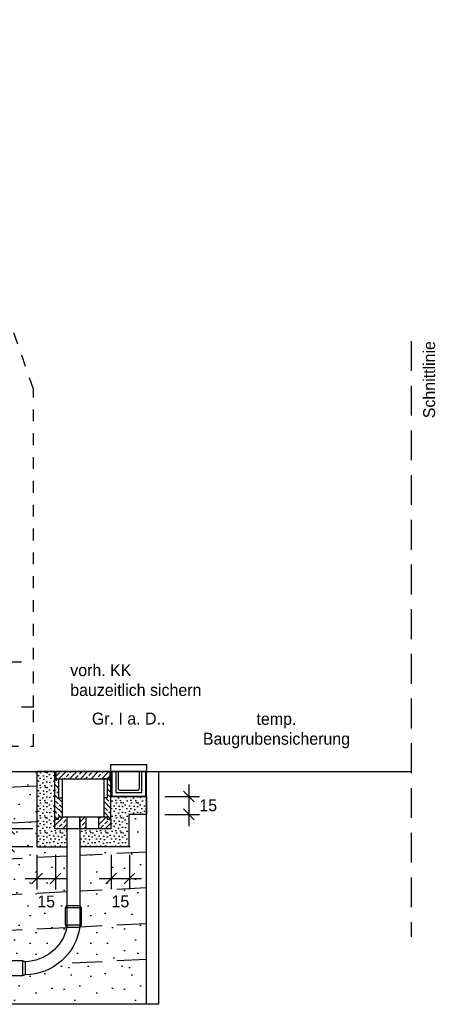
# Model space of a CAD drawing. Header units: metres. Extents: x -8 to 484, y -254 to 116.
# Tile 98 of 172: x 152.52 to 156, y 80.47 to 88.74. Entities that reach past the tile are written whole.
import ezdxf

# ---------------------------------------------------------------- set-up
doc = ezdxf.new("R2010")
doc.units = ezdxf.units.M
doc.linetypes.add('STRICHLINIE', pattern=[0.75, 0.5, -0.25])
for name, color, linetype in [('GTU_A_Begrenzung QP', 7, 'Continuous'), ('GTU_A_Lichtraumprofil', 252, 'Continuous'), ('GTU_B', 253, 'Continuous'), ('GTU_P', 1, 'Continuous'), ('GTU_P_Baugrube', 11, 'Continuous'), ('GTU_P_Baugrube_Beschriftung', 11, 'Continuous'), ('GTU_P_Bemaßung', 1, 'Continuous'), ('GTU_P_Beschriftung', 1, 'Continuous')]:
    doc.layers.add(name, color=color, linetype=linetype)
doc.styles.add('PROVI', font='PROVI.SHX')
doc.dimstyles.new('1zu50 (cm)', dxfattribs={"dimscale": 0.5, "dimtxt": 0.2, "dimasz": 0.18, "dimexe": 0.18, "dimexo": 0.02, "dimgap": 0.09, "dimtad": 0, "dimtih": 1, "dimtoh": 1, "dimdec": 0, "dimlfac": 100, "dimzin": 4, "dimdsep": 46, "dimtxsty": 'PROVI', "dimblk1": 'OBLIQUE', "dimblk2": 'OBLIQUE', "dimsah": 1, "dimcen": 0.3, "dimdle": 0.2, "dimclrd": 256, "dimclre": 256, "dimclrt": 256, "dimadec": 0, "dimazin": 0, "dimtfac": 1, "dimtdec": 4, "dimtofl": 0, "dimtmove": 2, "dimatfit": 3, "dimldrblk": 'NONE', "dimfxl": 0.4, "dimfxlon": 1, "dimtfill": 1, "dimtfillclr": 256, "dimtolj": 1, "dimtzin": 0, "dimlwd": -1, "dimlwe": -1, "dimarcsym": 0})
pattern_1 = [(180, (11.5084, 1.90418), (-2e-17, -0.127), [0, -0.127]), (180, (11.46776, 1.90164), (-2e-17, -0.127), [0, -0.127]), (180, (11.49062, 1.8737), (-2e-17, -0.127), [0, -0.127]), (180, (11.46268, 1.85338), (-2e-17, -0.127), [0, -0.127]), (180, (11.4957, 1.84576), (-2e-17, -0.127), [0, -0.127]), (180, (11.48554, 1.81528), (-2e-17, -0.127), [0, -0.127]), (180, (11.50332, 1.79242), (-2e-17, -0.127), [0, -0.127]), (180, (11.46268, 1.79496), (-2e-17, -0.127), [0, -0.127]), (180, (11.4322, 1.78988), (-2e-17, -0.127), [0, -0.127]), (180, (11.41696, 1.82036), (-2e-17, -0.127), [0, -0.127]), (180, (11.39156, 1.8229), (-2e-17, -0.127), [0, -0.127]), (180, (11.39156, 1.86862), (-2e-17, -0.127), [0, -0.127]), (180, (11.41442, 1.88386), (-2e-17, -0.127), [0, -0.127]), (180, (11.44998, 1.87624), (-2e-17, -0.127), [0, -0.127]), (180, (11.42712, 1.85338), (-2e-17, -0.127), [0, -0.127]), (180, (11.44998, 1.83052), (-2e-17, -0.127), [0, -0.127]), (180, (11.39664, 1.90164), (-2e-17, -0.127), [0, -0.127])]
pattern_2 = [(45, (-40.98976, 10.93253), (-0.04490128, 0.04490128), []), (45, (-40.94486, 10.93253), (-0.04490128, 0.04490128), [0.03175, -0.015875])]

# ---------------------------------------------------------------- blocks, each defined once
blk = doc.blocks.new('Lira_250m GC mit_Ola')
at = {"layer": 'GTU_A_Lichtraumprofil', "linetype": 'ByBlock', "lineweight": -3, "ltscale": 5}
blk.add_line((-1.1245, 4.2809), (-1.3245, 4.2809), dxfattribs=at)
at = {"layer": 'GTU_A_Lichtraumprofil', "linetype": 'STRICHLINIE', "ltscale": 0.2}
for points in [[(2.26, 4.9), (2.26, 5.85), (1.86, 6.15), (0.75, 6.15), (-0.36, 6.15), (-0.76, 5.85), (-0.76, 4.9)], [(2.22, 4.9), (2.22, 5.35), (1.82, 5.65), (0.75, 5.65), (-0.32, 5.65), (-0.72, 5.35), (-0.72, 4.9)], [(0.75, 0.055), (1.3875, 0.055), (1.3875, -0.038), (1.4625, -0.038), (1.4625, 0), (1.6125, 0), (1.6125, 0.055), (2.025, 0.055), (3.25, 0.055), (3.25, 0.38), (3.25, 3.05), (2.61, 4.9), (-1.11, 4.9), (-1.75, 3.05), (-1.75, 0.38), (-1.75, 0.055), (-0.525, 0.055), (-0.1125, 0.055), (-0.1125, 0), (0.0375, 0), (0.0375, -0.038), (0.1125, -0.038), (0.1125, 0.055), (0.75, 0.055)], [(-1.75, 0.38), (-1.45, 0.38), (-1.45, 3.9172)], [(3.25, 0.38), (2.95, 0.38), (2.95, 3.9172)], [(-0.525, 0.055), (-0.85, 0.38), (-0.95, 0.38), (-0.95, 0.76), (-1.75, 0.76)], [(2.025, 0.055), (2.35, 0.38), (2.45, 0.38), (2.45, 0.76), (3.25, 0.76)]]:
    blk.add_lwpolyline(points, dxfattribs=at)
at = {"layer": 'GTU_A_Lichtraumprofil', "insert": (-1.0154, 4.2809), "char_height": 0.09, "width": 1.375291, "attachment_point": 4, "style": 'PROVI', "bg_fill": 3, "box_fill_scale": 1, "bg_fill_color": 256, "bg_fill_true_color": 13158600, "bg_fill_transparency": 0}
blk.add_mtext('Lichtraumprofil GC mit OLA v {\\L<} 200km/h\\Pnach Ril 800.0130', dxfattribs=at)
at = {"layer": 'GTU_A_Lichtraumprofil', "insert": (-0.66, 4.2462), "char_height": 0.07, "width": 0.018265, "attachment_point": 4, "style": 'PROVI'}
blk.add_mtext('e', dxfattribs=at)
blk = doc.blocks.new('GTU_Kls Typ 2')
h = blk.add_hatch()
h.set_pattern_fill('ANSI33', color=256, scale=0.01, angle=156.54218)
h.set_pattern_definition([(135, (-40.98976, 10.93253), (-0.04490128, -0.04490128), []), (135, (-40.98976, 10.977434), (-0.04490128, -0.04490128), [0.03175, -0.015875])])
h.paths.add_polyline_path([(0.175, -0.22), (0.205, -0.22), (0.205, -0.06), (0.2275, -0.06), (0.2275, 0), (0.235, 0), (0.235, -0.4), (0.205, -0.4), (0.205, -0.38), (0.175, -0.38)])
h.paths.add_polyline_path([(-0.235, 0), (-0.2275, 0), (-0.2275, -0.06), (-0.205, -0.06), (-0.205, -0.22), (-0.175, -0.22), (-0.175, -0.38), (-0.205, -0.38), (-0.205, -0.4), (-0.235, -0.4)])
h = blk.add_hatch()
h.set_pattern_fill('ANSI33', color=256, scale=0.01, angle=66.54218)
h.set_pattern_definition(pattern_2)
h.paths.add_polyline_path([(0.235, -0.48), (0.235, -0.4), (0.205, -0.4), (0.205, -0.38), (0.135, -0.38), (0.135, -0.472, 0.414214), (0.143, -0.48)])
h.paths.add_polyline_path([(-0.205, -0.38), (-0.205, -0.4), (-0.235, -0.4), (-0.235, -0.48), (-0.143, -0.48, 0.414214), (-0.135, -0.472), (-0.135, -0.38)])
h.paths.add_polyline_path([(0.22, -0.06), (0.2275, 0), (-0.2275, 0), (-0.22, -0.06)])
h = blk.add_hatch()
h.set_pattern_fill('ANSI33', color=256, scale=0.01, angle=66.54218)
h.set_pattern_definition(pattern_2)
h.paths.add_polyline_path([(0.025, -0.472, -0.414214), (0.017, -0.48), (0, -0.48), (-0.017, -0.48, -0.414214), (-0.025, -0.472), (-0.025, -0.38), (0, -0.38), (0.025, -0.38)])
at = {"flags": 128}
for points in [[(-0.235, -0.4), (-0.235, 0), (-0.2275, 0), (-0.2275, -0.06), (-0.175, -0.06), (-0.175, -0.38)], [(0.2275, 0), (-0.2275, 0), (-0.2275, -0.06), (0.2275, -0.06), (0.2275, 0)], [(0.235, -0.4), (0.235, 0), (0.2275, 0), (0.2275, -0.06), (0.175, -0.06), (0.175, -0.38)], [(-0.205, -0.06), (-0.205, -0.22), (-0.175, -0.22)], [(0.205, -0.06), (0.205, -0.22), (0.175, -0.22)]]:
    blk.add_lwpolyline(points, dxfattribs=at)
blk.add_lwpolyline([(-0.235, -0.48), (-0.235, -0.4), (-0.205, -0.4), (-0.205, -0.38), (0, -0.38), (0.205, -0.38), (0.205, -0.4), (0.235, -0.4), (0.235, -0.48), (0.113, -0.48), (0.017, -0.48), (0, -0.48), (-0.017, -0.48), (-0.113, -0.48)], close=True, dxfattribs=at)
for points in [[(-0.135, -0.38), (-0.135, -0.472, -0.414214), (-0.143, -0.48)], [(-0.017, -0.48, -0.414214), (-0.025, -0.472), (-0.025, -0.38)], [(0.025, -0.38), (0.025, -0.472, -0.414214), (0.017, -0.48)], [(0.143, -0.48, -0.414214), (0.135, -0.472), (0.135, -0.38)]]:
    blk.add_lwpolyline(points, format="xyb", dxfattribs=at)
blk = doc.blocks.new('_OBLIQUE')
at = {"color": 0, "linetype": 'ByBlock'}
blk.add_line((-0.5, -0.5), (0.5, 0.5), dxfattribs=at)
blk = doc.blocks.new('*D424')
at = {"layer": 'Defpoints', "color": 0, "linetype": 'Continuous'}
for p in [(152.8109, 81.9465), (152.4271, 81.7965), (152.6609, 81.7965)]:
    blk.add_point(p, dxfattribs=at)
at = {"layer": 'GTU_P_Bemaßung', "linetype": 'Continuous'}
for p, q in [((152.4271, 82.0465), (152.4271, 81.6965)), ((152.6271, 81.9465), (152.3371, 81.9465)), ((152.6271, 81.7965), (152.3371, 81.7965))]:
    blk.add_line(p, q, dxfattribs=at)
at = {"layer": 'GTU_P_Bemaßung', "linetype": 'Continuous', "xscale": 0.09, "yscale": 0.09, "zscale": 0.09}
for p, rotation in [((152.4271, 81.9465), 90), ((152.4271, 81.7965), 270)]:
    blk.add_blockref('_OBLIQUE', p, dxfattribs=dict(at, rotation=rotation))
at = {"layer": 'GTU_P_Bemaßung', "linetype": 'Continuous', "insert": (152.2956, 81.8715), "char_height": 0.1, "attachment_point": 5, "style": 'PROVI', "bg_fill": 3, "box_fill_scale": 1.1, "bg_fill_color": 256, "bg_fill_true_color": 13158600, "bg_fill_transparency": 0}
blk.add_mtext('\\A1;15', dxfattribs=at)
blk = doc.blocks.new('_None')
blk = doc.blocks.new('*D425')
at = {"layer": 'Defpoints', "color": 0, "linetype": 'Continuous'}
for p in [(152.6609, 81.9465), (152.8155, 81.9465), (152.8155, 81.5285)]:
    blk.add_point(p, dxfattribs=at)
at = {"layer": 'GTU_P_Bemaßung', "linetype": 'Continuous'}
for p, q in [((152.6609, 81.7285), (152.6609, 81.4385)), ((152.8155, 81.7285), (152.8155, 81.4385)), ((152.5609, 81.5285), (152.9155, 81.5285))]:
    blk.add_line(p, q, dxfattribs=at)
at = {"layer": 'GTU_P_Bemaßung', "linetype": 'Continuous', "xscale": 0.09, "yscale": 0.09, "zscale": 0.09, "rotation": 180}
blk.add_blockref('_OBLIQUE', (152.6609, 81.5285), dxfattribs=at)
at = {"layer": 'GTU_P_Bemaßung', "linetype": 'Continuous', "xscale": 0.09, "yscale": 0.09, "zscale": 0.09}
blk.add_blockref('_OBLIQUE', (152.8155, 81.5285), dxfattribs=at)
at = {"layer": 'GTU_P_Bemaßung', "linetype": 'Continuous', "insert": (152.7382, 81.336), "char_height": 0.1, "attachment_point": 5, "style": 'PROVI', "bg_fill": 3, "box_fill_scale": 1.1, "bg_fill_color": 256, "bg_fill_true_color": 13158600, "bg_fill_transparency": 0}
blk.add_mtext('\\A1;15', dxfattribs=at)
blk = doc.blocks.new('*D426')
at = {"layer": 'Defpoints', "color": 0, "linetype": 'Continuous'}
for p in [(153.2834, 81.947), (153.438, 81.947), (153.438, 81.529)]:
    blk.add_point(p, dxfattribs=at)
at = {"layer": 'GTU_P_Bemaßung', "linetype": 'Continuous'}
for p, q in [((153.2834, 81.729), (153.2834, 81.439)), ((153.438, 81.729), (153.438, 81.439)), ((153.1834, 81.529), (153.538, 81.529))]:
    blk.add_line(p, q, dxfattribs=at)
at = {"layer": 'GTU_P_Bemaßung', "linetype": 'Continuous', "xscale": 0.09, "yscale": 0.09, "zscale": 0.09, "rotation": 180}
blk.add_blockref('_OBLIQUE', (153.2834, 81.529), dxfattribs=at)
at = {"layer": 'GTU_P_Bemaßung', "linetype": 'Continuous', "xscale": 0.09, "yscale": 0.09, "zscale": 0.09}
blk.add_blockref('_OBLIQUE', (153.438, 81.529), dxfattribs=at)
at = {"layer": 'GTU_P_Bemaßung', "linetype": 'Continuous', "insert": (153.3607, 81.3366), "char_height": 0.1, "attachment_point": 5, "style": 'PROVI', "bg_fill": 3, "box_fill_scale": 1.1, "bg_fill_color": 256, "bg_fill_true_color": 13158600, "bg_fill_transparency": 0}
blk.add_mtext('\\A1;15', dxfattribs=at)
blk = doc.blocks.new('*D427')
at = {"layer": 'Defpoints', "color": 0, "linetype": 'Continuous'}
for p in [(153.5803, 82.2181), (153.4303, 82.0681), (153.9335, 82.0681)]:
    blk.add_point(p, dxfattribs=at)
at = {"layer": 'GTU_P_Bemaßung', "linetype": 'Continuous'}
for p, q in [((153.9335, 82.3181), (153.9335, 81.9681)), ((153.7335, 82.2181), (154.0235, 82.2181)), ((153.7335, 82.0681), (154.0235, 82.0681))]:
    blk.add_line(p, q, dxfattribs=at)
at = {"layer": 'GTU_P_Bemaßung', "linetype": 'Continuous', "xscale": 0.09, "yscale": 0.09, "zscale": 0.09}
for p, rotation in [((153.9335, 82.2181), 90), ((153.9335, 82.0681), 270)]:
    blk.add_blockref('_OBLIQUE', p, dxfattribs=dict(at, rotation=rotation))
at = {"layer": 'GTU_P_Bemaßung', "linetype": 'Continuous', "insert": (154.0969, 82.1431), "char_height": 0.1, "attachment_point": 5, "style": 'PROVI', "bg_fill": 3, "box_fill_scale": 1.1, "bg_fill_color": 256, "bg_fill_true_color": 13158600, "bg_fill_transparency": 0}
blk.add_mtext('\\A1;15', dxfattribs=at)

msp = doc.modelspace()

# ---------------------------------------------------------------- hatches: boundary and pattern name
at = {"layer": 'GTU_P', "linetype": 'Continuous'}
h = msp.add_hatch(dxfattribs=at)
h.set_pattern_fill('DOTS2', color=256, scale=0.005, angle=180, style=0)
h.set_pattern_definition(pattern_1)
h.paths.add_polyline_path([(152.8109, 82.0265), (152.8109, 82.4265), (152.6609, 82.4265), (152.6609, 81.7965), (152.9109, 81.7965), (152.9109, 81.9465), (152.8109, 81.9465)])
h = msp.add_hatch(dxfattribs=at)
h.set_pattern_fill('DOTS2', color=256, scale=0.005, angle=180, style=0)
h.set_pattern_definition(pattern_1)
h.paths.add_polyline_path([(153.2809, 82.2175), (153.2809, 82.0265), (153.2809, 81.9465), (153.1589, 81.9465), (153.0629, 81.9465), (153.0459, 81.9465), (153.0289, 81.9465), (153.0209, 81.9465), (153.0209, 81.7965), (153.4309, 81.7965), (153.4309, 81.9465), (153.4309, 82.2175), (153.2919, 82.2175)])
h = msp.add_hatch(dxfattribs=at)
h.set_pattern_fill('DOTS2', color=256, scale=0.005, angle=180, style=0)
h.set_pattern_definition(pattern_1)
h.paths.add_polyline_path([(153.5699, 82.2175), (153.4309, 82.2175), (153.4309, 82.0675), (153.5809, 82.0675), (153.5809, 82.2175)])
at = {"layer": 'GTU_P_Baugrube', "linetype": 'Continuous', "transparency": 33554687}
h = msp.add_hatch(dxfattribs=at)
h.set_pattern_fill('DOTS2', color=256, scale=0.02, style=0)
h.paths.add_polyline_path([(148.1809, 80.7215, -0.371558), (147.7209, 81.1254), (147.7103, 81.1456), (147.7103, 81.2909), (147.7209, 81.311), (147.7209, 81.7965), (147.3109, 81.7965), (147.3109, 80.4739), (148.3665, 80.4739), (148.3665, 80.7215), (148.3463, 80.7115), (148.2011, 80.7115)])
h.paths.add_polyline_path([(147.8402, 81.0834, 0.273837), (148.1189, 80.8378), (148.6012, 81.8024), (148.557, 81.8002)])
h.paths.add_polyline_path([(147.9299, 81.2587), (148.0865, 81.2587), (148.0865, 81.4133), (147.9299, 81.4133)], flags=9)
h.paths.add_polyline_path([(148.5056, 81.7942), (148.6622, 81.7942), (148.6622, 81.9487), (148.5056, 81.9487)], flags=9)
h.paths.add_polyline_path([(148.3665, 80.8315), (148.3665, 80.9265), (152.1232, 80.9265), (151.6432, 81.8865), (152.4122, 81.1175), (152.4618, 80.8421), (152.5404, 80.8421), (152.5605, 80.8315, 0.346562), (152.9109, 81.1174), (152.9009, 81.1376), (152.9009, 81.2829), (152.9109, 81.303), (152.9109, 81.7965), (152.6609, 81.7965), (152.6609, 82.4265), (152.6609, 82.4265), (151.8019, 82.4265), (152.4493, 81.9948), (148.6012, 81.8024), (148.1189, 80.8378, 0.042825), (148.1809, 80.8315), (148.2011, 80.8421), (148.3463, 80.8421)])
h.paths.add_polyline_path([(152.2173, 81.7942), (152.3739, 81.7942), (152.3739, 81.9487), (152.2173, 81.9487)], flags=24)
h.paths.add_polyline_path([(148.7063, 81.5992), (148.9686, 81.5992), (148.9686, 81.7537), (148.7063, 81.7537)], flags=24)
h.paths.add_polyline_path([(148.5126, 81.0546), (149.3111, 81.0546), (149.3111, 81.2112), (148.5126, 81.2112)], flags=24)
h.paths.add_polyline_path([(152.6599, 81.2587), (152.8165, 81.2587), (152.8165, 81.4133), (152.6599, 81.4133)], flags=24)
h.paths.add_polyline_path([(151.448, 81.0546), (152.2466, 81.0546), (152.2466, 81.2112), (151.448, 81.2112)], flags=9)
h.paths.add_polyline_path([(152.1232, 80.9265), (152.375, 80.9265), (152.375, 80.8315), (152.3951, 80.8421), (152.4618, 80.8421), (152.4122, 81.1175), (151.6432, 81.8865)])
h.paths.add_polyline_path([(152.375, 80.6265), (152.375, 80.4739), (153.5809, 80.4739), (153.5809, 82.0675), (153.4309, 82.0675), (153.4309, 81.9465), (153.4309, 81.7965), (153.0209, 81.7965), (153.0209, 81.303), (153.0315, 81.2829), (153.0315, 81.1376), (153.0209, 81.1174), (153.0197, 81.1174, -0.366093), (152.5605, 80.7215), (152.5404, 80.7115), (152.3951, 80.7115), (152.375, 80.7215)])
h.paths.add_polyline_path([(153.2824, 81.2593), (153.439, 81.2593), (153.439, 81.4139), (153.2824, 81.4139)], flags=24)
h.paths.add_polyline_path([(148.0809, 82.4265), (148.0809, 82.1738), (148.4599, 82.4265), (148.0809, 82.4265)])

# ---------------------------------------------------------------- linework, layer by layer
at = {"layer": 'GTU_A_Begrenzung QP', "linetype": 'STRICHLINIE', "ltscale": 0.5}
msp.add_line((155.8, 86.039, 23875.401), (155.8, 81.039, 23875.401), dxfattribs=at)
at = {"layer": 'GTU_B', "linetype": 'Continuous'}
msp.add_line((151.8019, 82.4265, 23875.401), (155.8, 82.4264, 23875.401), dxfattribs=at)
at = {"layer": 'GTU_B', "elevation": 23875.401, "flags": 128}
for points in [[(153.2809, 82.4865), (153.5809, 82.4865), (153.5809, 82.4265), (153.2809, 82.4265), (153.2809, 82.4865)], [(153.3219, 82.4265), (153.3219, 82.2525), (153.5399, 82.2525), (153.5399, 82.4265)]]:
    msp.add_lwpolyline(points, dxfattribs=at)
msp.add_lwpolyline([(153.2809, 82.4265), (153.3219, 82.4265), (153.3219, 82.4265), (153.3409, 82.4265), (153.3409, 82.2865, 0.414214), (153.3559, 82.2715), (153.5079, 82.2715, 0.289369), (153.5209, 82.2865), (153.5209, 82.4265), (153.4599, 82.4265), (153.5399, 82.4265), (153.5699, 82.4265), (153.5699, 82.2175), (153.2919, 82.2175), (153.2919, 82.4265)], format="xyb", dxfattribs=at)
at = {"layer": 'GTU_P'}
for p, q in [((153.0315, 81.1376, 23875.401), (152.9009, 81.1376, 23875.401)), ((152.5404, 80.8421, 23875.401), (152.5404, 80.7115, 23875.401))]:
    msp.add_line(p, q, dxfattribs=at)
at = {"layer": 'GTU_P', "linetype": 'Continuous', "elevation": 23875.401}
for points in [[(152.8109, 82.4265), (152.6609, 82.4265), (152.6609, 81.7965), (152.9109, 81.7965)], [(153.2809, 82.2175), (153.4309, 82.2175)], [(153.5809, 82.2175), (153.5809, 82.0675), (153.4309, 82.0675)], [(153.4309, 82.2175), (153.5809, 82.2175)], [(153.4309, 82.0675), (153.4309, 81.9465), (153.4309, 81.7965), (153.0209, 81.7965)]]:
    msp.add_lwpolyline(points, dxfattribs=at)
for points in [[(152.9109, 82.0465), (152.9109, 81.1174, -0.346562), (152.5605, 80.8315)], [(153.0209, 82.0465), (153.0209, 81.1254, -0.370985), (152.5605, 80.7215)]]:
    msp.add_lwpolyline(points, format="xyb", dxfattribs=at)
at = {"layer": 'GTU_P', "elevation": 23875.401}
msp.add_lwpolyline([(152.5404, 80.7115), (152.3951, 80.7115), (152.375, 80.7215), (152.375, 80.8315), (152.3951, 80.8421), (152.5404, 80.8421), (152.5605, 80.8315), (152.5605, 80.7215)], close=True, dxfattribs=at)
at = {"layer": 'GTU_P_Baugrube', "linetype": 'STRICHLINIE', "ltscale": 0.5, "elevation": 23875.401, "flags": 128}
for points in [[(152.6609, 82.3058), (152.0302, 82.2743)], [(153.5809, 81.1503), (153.0204, 81.1223)], [(152.9108, 81.1168), (149.1044, 80.9265)], [(153.5809, 80.8499), (152.8339, 80.8126)]]:
    msp.add_lwpolyline(points, dxfattribs=at)
at = {"layer": 'GTU_P_Baugrube', "linetype": 'Continuous', "elevation": 23875.401}
msp.add_lwpolyline([(153.6809, 80.4739), (147.2109, 80.4739)], dxfattribs=at)

# ---------------------------------------------------------------- block references
at = {"layer": 'GTU_A_Lichtraumprofil'}
msp.add_blockref('Lira_250m GC mit_Ola', (149.3811, 82.5865, 23875.401), dxfattribs=at)
at = {"layer": 'GTU_P', "linetype": 'Continuous'}
msp.add_blockref('GTU_Kls Typ 2', (153.0459, 82.4265, 23875.401), dxfattribs=at)

# ---------------------------------------------------------------- texts
at = {"layer": 'GTU_A_Begrenzung QP', "linetype": 'STRICHLINIE', "ltscale": 0.5, "insert": (155.8999, 86.039, 23875.401), "char_height": 0.1, "attachment_point": 3, "rotation": 90, "line_spacing_factor": 0.9, "style": 'PROVI', "bg_fill": 2}
msp.add_mtext('Schnittlinie', dxfattribs=at)
at = {"layer": 'GTU_B', "insert": (153.1214, 82.9217, 23875.401), "char_height": 0.1, "width": 17.836618, "attachment_point": 1, "style": 'PROVI'}
msp.add_mtext('Gr. I a. D..', dxfattribs=at)
at = {"layer": 'GTU_P_Baugrube_Beschriftung', "insert": (154.6696, 82.6222, 23875.401), "char_height": 0.1, "attachment_point": 8, "style": 'PROVI', "bg_fill": 3, "box_fill_scale": 1, "bg_fill_color": 256, "bg_fill_true_color": 13158600, "bg_fill_transparency": 0}
msp.add_mtext('temp.\\PBaugrubensicherung', dxfattribs=at)
at = {"layer": 'GTU_P_Beschriftung', "insert": (152.94, 83.06), "char_height": 0.1, "attachment_point": 7, "style": 'PROVI', "bg_fill": 3, "box_fill_scale": 1, "bg_fill_color": 256, "bg_fill_true_color": 13158600, "bg_fill_transparency": 0}
msp.add_mtext('vorh. KK \\Pbauzeitlich sichern ', dxfattribs=at)

# ---------------------------------------------------------------- next in the draw order: dimensions: what is measured, and where the dimension line sits
at = {"layer": 'GTU_P_Bemaßung', "linetype": 'Continuous'}
dim = msp.add_linear_dim(base=(152.4271, 81.7965, 23875.401), p1=(152.8109, 81.9465, 23875.401), p2=(152.6609, 81.7965, 23875.401), angle=90, dimstyle='1zu50 (cm)', dxfattribs=at)
dim.commit()
dim.dimension.update_dxf_attribs({"geometry": '*D424', "text_midpoint": (152.2956, 81.8715, 23875.401), "dimtype": 160})
dim = msp.add_linear_dim(base=(153.438, 81.529, 23875.401), p1=(153.2834, 81.947, 23875.401), p2=(153.438, 81.947, 23875.401), dimstyle='1zu50 (cm)', dxfattribs=at)
dim.commit()
dim.dimension.update_dxf_attribs({"geometry": '*D426', "text_midpoint": (153.3607, 81.3366, 23875.401), "dimtype": 160})

# ---------------------------------------------------------------- next in the draw order: linework, layer by layer
at = {"layer": 'GTU_P_Baugrube', "linetype": 'STRICHLINIE', "ltscale": 0.5, "elevation": 23875.401, "flags": 128}
for points in [[(152.6609, 82.0054), (152.4493, 81.9948)], [(153.5809, 81.751), (153.0209, 81.723)], [(153.5809, 81.4507), (153.0209, 81.4227)]]:
    msp.add_lwpolyline(points, dxfattribs=at)

# ---------------------------------------------------------------- next in the draw order: dimensions: what is measured, and where the dimension line sits
at = {"layer": 'GTU_P_Bemaßung', "linetype": 'Continuous'}
dim = msp.add_linear_dim(base=(153.9335, 82.0681, 23875.401), p1=(153.5803, 82.2181, 23875.401), p2=(153.4303, 82.0681, 23875.401), angle=90, dimstyle='1zu50 (cm)', dxfattribs=at)
dim.commit()
dim.dimension.update_dxf_attribs({"geometry": '*D427', "text_midpoint": (154.0969, 82.1431, 23875.401), "dimtype": 160})
dim = msp.add_linear_dim(base=(152.8155, 81.5285, 23875.401), p1=(152.6609, 81.9465, 23875.401), p2=(152.8155, 81.9465, 23875.401), dimstyle='1zu50 (cm)', dxfattribs=at)
dim.commit()
dim.dimension.update_dxf_attribs({"geometry": '*D425', "text_midpoint": (152.7382, 81.336, 23875.401), "dimtype": 160})

# ---------------------------------------------------------------- next in the draw order: linework, layer by layer
at = {"layer": 'GTU_P'}
msp.add_line((153.0315, 81.2829, 23875.401), (152.9009, 81.2829, 23875.401), dxfattribs=at)
at = {"layer": 'GTU_P', "elevation": 23875.401}
msp.add_lwpolyline([(152.9009, 81.1376), (152.9009, 81.2829), (152.9109, 81.303), (153.0209, 81.303), (153.0315, 81.2829), (153.0315, 81.1376), (153.0209, 81.1174), (152.9109, 81.1174)], close=True, dxfattribs=at)
at = {"layer": 'GTU_P_Baugrube', "linetype": 'Continuous', "elevation": 23875.401}
msp.add_lwpolyline([(153.5809, 80.4739), (153.5809, 82.4265), (153.6809, 82.4265), (153.6809, 80.4739)], dxfattribs=at)
at = {"layer": 'GTU_P_Baugrube', "linetype": 'STRICHLINIE', "ltscale": 0.5, "elevation": 23875.401, "flags": 128}
for points in [[(152.9109, 81.7175), (147.8309, 81.4635)], [(152.9109, 81.4172), (147.8309, 81.1632)]]:
    msp.add_lwpolyline(points, dxfattribs=at)

doc.saveas('drawing.dxf')
